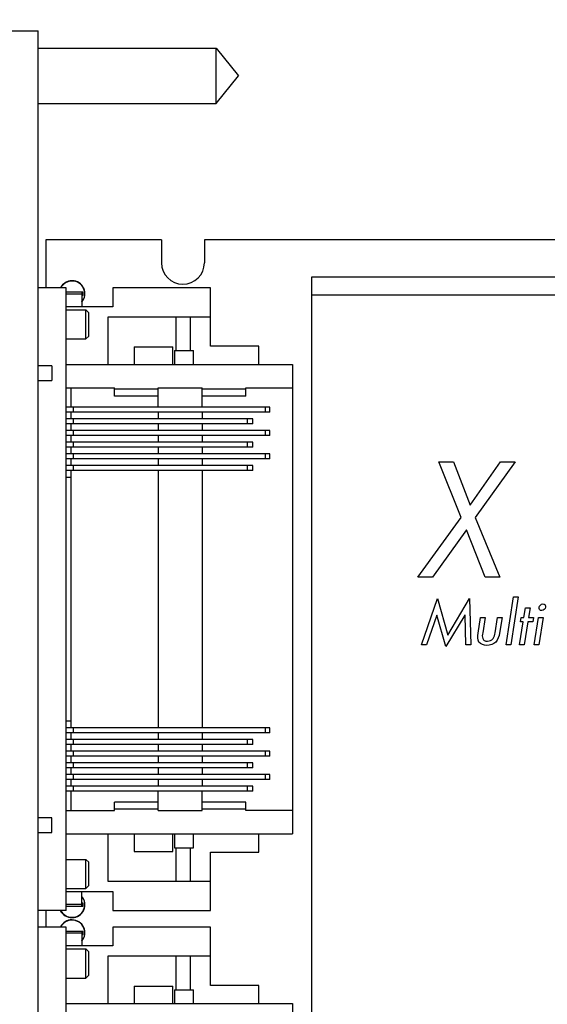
# Model space of a CAD drawing. Header units: inches. Extents: x 0.2 to 16.8, y 0.1 to 10.8.
# Tile 19 of 30: x 7.9 to 9.4, y 6 to 8.6. Entities that reach past the tile are written whole.
import ezdxf

# ---------------------------------------------------------------- set-up
doc = ezdxf.new("R2010")
doc.units = ezdxf.units.IN
doc.header["$LTSCALE"] = 0.935
doc.header["$MEASUREMENT"] = 0
doc.layers.get('0').update_dxf_attribs({"linetype": 'CONTINUOUS'})
for name, color, linetype in [('02___PRT_ALL_AXES', 7, 'CONTINUOUS'), ('5_ALL_CURVES', 7, 'CONTINUOUS'), ('DIMENSIONS', 7, 'CONTINUOUS')]:
    doc.layers.add(name, color=color, linetype=linetype)
doc.styles.get("Standard").update_dxf_attribs({"font": 'txt', "width": 0.8})
doc.dimstyles.new('DIMSTYLE_1', dxfattribs={"dimtxt": 0.125, "dimasz": 0.18, "dimexe": 0.125, "dimexo": 0.0625, "dimgap": 0.0625, "dimtad": 0, "dimtih": 1, "dimtoh": 1, "dimzin": 4, "dimdsep": 46, "dimtxsty": 'STANDARD', "dimblk": '_FILLED', "dimblk1": '_FILLED', "dimblk2": '_FILLED', "dimcen": 0.09, "dimadec": 0, "dimazin": 0, "dimtp": 0.001, "dimtm": 0.001, "dimtfac": 1, "dimtofl": 0, "dimtmove": 0, "dimatfit": 3, "dimldrblk": '_FILLED', "dimfxl": 1, "dimtolj": 1, "dimtzin": 4, "dimarcsym": 0})

# ---------------------------------------------------------------- blocks, each defined once
blk = doc.blocks.new('_FILLED')
at = {"color": 0, "linetype": 'BYBLOCK'}
blk.add_solid([(0, 0), (-1, 0.174), (-1, -0.174)], dxfattribs=at)
blk = doc.blocks.new('*D4')
at = {"layer": 'DIMENSIONS', "color": 2, "linetype": 'CONTINUOUS'}
for p, q in [((7.9962, 8.6816), (7.9962, 9.4941)), ((14.7994, 7.1412), (14.7994, 9.4941)), ((7.9962, 9.3691), (10.7228, 9.3691)), ((14.7994, 9.3691), (12.0728, 9.3691))]:
    blk.add_line(p, q, dxfattribs=at)
at = {"layer": 'DIMENSIONS', "color": 2, "linetype": 'CONTINUOUS', "xscale": 0.18, "yscale": 0.18, "zscale": 0.18, "rotation": 180}
blk.add_blockref('_FILLED', (7.9962, 9.3691), dxfattribs=at)
at = {"layer": 'DIMENSIONS', "color": 2, "linetype": 'CONTINUOUS', "xscale": 0.18, "yscale": 0.18, "zscale": 0.18}
blk.add_blockref('_FILLED', (14.7994, 9.3691), dxfattribs=at)
at = {"layer": 'DIMENSIONS', "color": 2, "linetype": 'CONTINUOUS', "insert": (11.3978, 9.4316), "char_height": 0.125, "width": 1.225, "attachment_point": 2, "line_spacing_factor": 0.9}
blk.add_mtext('6.80{\\Ftxt.shx;\\W1.000000;\\H0.125000; }[172.8]', dxfattribs=at)
blk = doc.blocks.new('*D9')
at = {"layer": 'DIMENSIONS', "color": 2, "linetype": 'CONTINUOUS'}
for p, q in [((7.712, 7.9621), (7.712, 10.2441)), ((7.9962, 8.6816), (7.9962, 10.2441)), ((7.712, 10.1191), (7.352, 10.1191)), ((7.9962, 10.1191), (8.3525, 10.1191))]:
    blk.add_line(p, q, dxfattribs=at)
at = {"layer": 'DIMENSIONS', "color": 2, "linetype": 'CONTINUOUS', "xscale": 0.18, "yscale": 0.18, "zscale": 0.18}
blk.add_blockref('_FILLED', (7.712, 10.1191), dxfattribs=at)
at = {"layer": 'DIMENSIONS', "color": 2, "linetype": 'CONTINUOUS', "xscale": 0.18, "yscale": 0.18, "zscale": 0.18, "rotation": 180}
blk.add_blockref('_FILLED', (7.9962, 10.1191), dxfattribs=at)
at = {"layer": 'DIMENSIONS', "color": 2, "linetype": 'CONTINUOUS', "insert": (8.415, 10.1816), "char_height": 0.125, "width": 0.925, "attachment_point": 1, "line_spacing_factor": 0.9}
blk.add_mtext('.28{\\Ftxt.shx;\\W1.000000;\\H0.125000; }[7.2]', dxfattribs=at)

msp = doc.modelspace()

# ---------------------------------------------------------------- linework, layer by layer
at = {"color": 7, "linetype": 'CONTINUOUS'}
for p, q in [((7.8962, 8.6191), (7.9962, 8.6191)), ((7.9962, 4.1734), (7.9962, 8.6191)), ((8.0718, 7.9244), (7.9962, 7.9244)), ((8.0718, 6.2433), (8.0718, 7.9244)), ((8.1975, 7.9244), (8.1975, 7.8732)), ((8.4608, 7.9244), (8.1975, 7.9244)), ((8.4608, 7.7669), (8.4608, 7.9244)), ((8.0718, 7.9135), (8.1177, 7.9135)), ((8.0718, 7.9088), (8.1141, 7.9088)), ((8.1141, 7.9135), (8.1141, 7.8732)), ((8.1177, 7.9037), (8.1141, 7.9037)), ((8.1174, 7.9037), (8.1174, 7.9135)), ((8.1177, 7.9037), (8.1177, 7.9135)), ((8.1975, 7.8732), (8.0718, 7.8732)), ((8.0718, 7.8653), (8.1246, 7.8653)), ((8.1246, 7.7866), (8.1246, 7.8653)), ((8.1246, 7.8653), (8.1325, 7.8574)), ((8.1325, 7.7944), (8.1325, 7.8574)), ((8.184, 7.8456), (8.184, 7.7177)), ((8.4608, 7.8456), (8.184, 7.8456)), ((8.3674, 7.8456), (8.3674, 7.7551)), ((8.4068, 7.7551), (8.4068, 7.8456)), ((8.1246, 7.7866), (8.1325, 7.7944)), ((8.0718, 7.7866), (8.1246, 7.7866)), ((8.2552, 7.7649), (8.2552, 7.7177)), ((8.2552, 7.7649), (8.3596, 7.7649)), ((8.3596, 7.7177), (8.3596, 7.7649)), ((8.5914, 7.7669), (8.4608, 7.7669)), ((8.5914, 7.7177), (8.5914, 7.7669)), ((8.3639, 7.7551), (8.3639, 7.7177)), ((8.3639, 7.7551), (8.4152, 7.7551)), ((8.4152, 7.7177), (8.4152, 7.7551)), ((8.0328, 7.7137), (7.9962, 7.7137)), ((8.0328, 7.7137), (8.0328, 7.6744)), ((8.0718, 7.7177), (8.682, 7.7177)), ((8.682, 7.7177), (8.682, 6.45)), ((7.9962, 7.6744), (8.0328, 7.6744)), ((8.0718, 7.6547), (8.2021, 7.6547)), ((8.0845, 7.6547), (8.0845, 7.6025)), ((8.2021, 7.6325), (8.2021, 7.6547)), ((8.3202, 7.6507), (8.2021, 7.6507)), ((8.3202, 7.6325), (8.2021, 7.6325)), ((8.3202, 7.6025), (8.3202, 7.6547)), ((8.3202, 7.6547), (8.4383, 7.6547)), ((8.4383, 7.6025), (8.4383, 7.6547)), ((8.5564, 7.6507), (8.4383, 7.6507)), ((8.5564, 7.6325), (8.4383, 7.6325)), ((8.5564, 7.6325), (8.5564, 7.6547)), ((8.5564, 7.6547), (8.682, 7.6547)), ((8.621, 7.6025), (8.0718, 7.6025)), ((8.621, 7.5887), (8.0718, 7.5887)), ((8.0845, 7.5887), (8.0845, 7.571)), ((8.091, 7.5887), (8.091, 7.6025)), ((8.3202, 7.5887), (8.3202, 7.571)), ((8.4383, 7.5887), (8.4383, 7.571)), ((8.6092, 7.5887), (8.6092, 7.6025)), ((8.621, 7.5887), (8.621, 7.6025)), ((8.5757, 7.571), (8.0718, 7.571)), ((8.5757, 7.5572), (8.0718, 7.5572)), ((8.0845, 7.5572), (8.0845, 7.5395)), ((8.091, 7.5572), (8.091, 7.571)), ((8.3202, 7.5572), (8.3202, 7.5395)), ((8.4383, 7.5572), (8.4383, 7.5395)), ((8.5606, 7.5572), (8.5606, 7.571)), ((8.5757, 7.5572), (8.5757, 7.571)), ((8.621, 7.5395), (8.0718, 7.5395)), ((8.621, 7.5257), (8.0718, 7.5257)), ((8.0845, 7.5257), (8.0845, 7.508)), ((8.091, 7.5257), (8.091, 7.5395)), ((8.3202, 7.5257), (8.3202, 7.508)), ((8.4383, 7.5257), (8.4383, 7.508)), ((8.6092, 7.5257), (8.6092, 7.5395)), ((8.621, 7.5257), (8.621, 7.5395)), ((8.5757, 7.508), (8.0718, 7.508)), ((8.091, 7.4942), (8.091, 7.508)), ((8.5606, 7.4942), (8.5606, 7.508)), ((8.5757, 7.4942), (8.5757, 7.508)), ((8.5757, 7.4942), (8.0718, 7.4942)), ((8.621, 7.4765), (8.0718, 7.4765)), ((8.0845, 7.4942), (8.0845, 7.4765)), ((8.091, 7.4627), (8.091, 7.4765)), ((8.3202, 7.4942), (8.3202, 7.4765)), ((8.4383, 7.4942), (8.4383, 7.4765)), ((8.6092, 7.4627), (8.6092, 7.4765)), ((8.621, 7.4627), (8.621, 7.4765)), ((8.621, 7.4627), (8.0718, 7.4627)), ((8.0845, 7.4627), (8.0845, 7.445)), ((8.3202, 7.4627), (8.3202, 7.445)), ((8.4383, 7.4627), (8.4383, 7.445)), ((8.5757, 7.445), (8.0718, 7.445)), ((8.5757, 7.4313), (8.0718, 7.4313)), ((8.0845, 7.4313), (8.0845, 6.7364)), ((8.091, 7.4313), (8.091, 7.445)), ((8.3202, 7.4313), (8.3202, 6.7364)), ((8.4383, 7.4313), (8.4383, 6.7364)), ((8.5606, 7.4313), (8.5606, 7.445)), ((8.5757, 7.4313), (8.5757, 7.445)), ((8.0845, 7.4126), (8.0718, 7.4126)), ((8.0718, 6.7551), (8.0845, 6.7551)), ((8.621, 6.7364), (8.0718, 6.7364)), ((8.091, 6.7226), (8.091, 6.7364)), ((8.6092, 6.7226), (8.6092, 6.7364)), ((8.621, 6.7226), (8.621, 6.7364)), ((8.621, 6.7226), (8.0718, 6.7226)), ((8.5757, 6.7049), (8.0718, 6.7049)), ((8.0845, 6.7226), (8.0845, 6.7049)), ((8.091, 6.6911), (8.091, 6.7049)), ((8.3202, 6.7226), (8.3202, 6.7049)), ((8.4383, 6.7226), (8.4383, 6.7049)), ((8.5606, 6.6911), (8.5606, 6.7049)), ((8.5757, 6.6911), (8.5757, 6.7049)), ((8.5757, 6.6911), (8.0718, 6.6911)), ((8.0845, 6.6911), (8.0845, 6.6734)), ((8.3202, 6.6911), (8.3202, 6.6734)), ((8.4383, 6.6911), (8.4383, 6.6734)), ((8.621, 6.6734), (8.0718, 6.6734)), ((8.621, 6.6596), (8.0718, 6.6596)), ((8.0845, 6.6596), (8.0845, 6.6419)), ((8.091, 6.6596), (8.091, 6.6734)), ((8.3202, 6.6596), (8.3202, 6.6419)), ((8.4383, 6.6596), (8.4383, 6.6419)), ((8.6092, 6.6596), (8.6092, 6.6734)), ((8.621, 6.6596), (8.621, 6.6734)), ((8.5757, 6.6419), (8.0718, 6.6419)), ((8.5757, 6.6281), (8.0718, 6.6281)), ((8.0845, 6.6281), (8.0845, 6.6104)), ((8.091, 6.6281), (8.091, 6.6419)), ((8.3202, 6.6281), (8.3202, 6.6104)), ((8.4383, 6.6281), (8.4383, 6.6104)), ((8.5606, 6.6281), (8.5606, 6.6419)), ((8.5757, 6.6281), (8.5757, 6.6419)), ((8.621, 6.6104), (8.0718, 6.6104)), ((8.621, 6.5966), (8.0718, 6.5966)), ((8.0845, 6.5966), (8.0845, 6.5789)), ((8.091, 6.5966), (8.091, 6.6104)), ((8.3202, 6.5966), (8.3202, 6.5789)), ((8.4383, 6.5966), (8.4383, 6.5789)), ((8.6092, 6.5966), (8.6092, 6.6104)), ((8.621, 6.5966), (8.621, 6.6104)), ((8.5757, 6.5789), (8.0718, 6.5789)), ((8.091, 6.5651), (8.091, 6.5789)), ((8.5606, 6.5651), (8.5606, 6.5789)), ((8.5757, 6.5651), (8.5757, 6.5789)), ((8.5757, 6.5651), (8.0718, 6.5651)), ((8.0845, 6.5651), (8.0845, 6.5129)), ((8.3202, 6.5129), (8.3202, 6.5651)), ((8.4383, 6.5129), (8.4383, 6.5651)), ((8.2021, 6.5129), (8.2021, 6.5352)), ((8.3202, 6.5352), (8.2021, 6.5352)), ((8.3202, 6.5169), (8.2021, 6.5169)), ((8.5564, 6.5352), (8.4383, 6.5352)), ((8.5564, 6.5169), (8.4383, 6.5169)), ((8.5564, 6.5129), (8.5564, 6.5352)), ((8.0328, 6.4933), (7.9962, 6.4933)), ((8.0328, 6.4539), (8.0328, 6.4933)), ((8.0718, 6.5129), (8.2021, 6.5129)), ((8.3202, 6.5129), (8.4383, 6.5129)), ((8.682, 6.5129), (8.5564, 6.5129)), ((7.9962, 6.4539), (8.0328, 6.4539)), ((8.0718, 6.45), (8.682, 6.45)), ((8.184, 6.45), (8.184, 6.322)), ((8.2552, 6.45), (8.2552, 6.4027)), ((8.3596, 6.4027), (8.3596, 6.45)), ((8.3639, 6.45), (8.3639, 6.4126)), ((8.4152, 6.4126), (8.4152, 6.45)), ((8.5914, 6.4007), (8.5914, 6.45)), ((8.3639, 6.4126), (8.4152, 6.4126)), ((8.3674, 6.4126), (8.3674, 6.322)), ((8.4068, 6.322), (8.4068, 6.4126)), ((8.2552, 6.4027), (8.3596, 6.4027)), ((8.4608, 6.2433), (8.4608, 6.4007)), ((8.4608, 6.4007), (8.5914, 6.4007)), ((8.0718, 6.3811), (8.1246, 6.3811)), ((8.1246, 6.3023), (8.1246, 6.3811)), ((8.1246, 6.3811), (8.1325, 6.3732)), ((8.1325, 6.3102), (8.1325, 6.3732)), ((8.0718, 6.3023), (8.1246, 6.3023)), ((8.1246, 6.3023), (8.1325, 6.3102)), ((8.184, 6.322), (8.4608, 6.322)), ((8.0718, 6.2944), (8.1975, 6.2944)), ((8.1141, 6.2541), (8.1141, 6.2944)), ((8.1975, 6.2944), (8.1975, 6.2433)), ((8.1141, 6.2588), (8.0718, 6.2588)), ((8.1177, 6.2541), (8.0718, 6.2541)), ((8.1141, 6.2639), (8.1177, 6.2639)), ((8.1174, 6.2541), (8.1174, 6.2639)), ((8.1177, 6.2541), (8.1177, 6.2639)), ((8.0718, 6.2433), (7.9962, 6.2433)), ((8.1975, 6.2433), (8.4608, 6.2433)), ((8.0718, 6.1984), (7.9962, 6.1984)), ((8.0718, 4.5173), (8.0718, 6.1984)), ((8.1975, 6.1984), (8.1975, 6.1472)), ((8.4608, 6.1984), (8.1975, 6.1984)), ((8.4608, 6.0409), (8.4608, 6.1984)), ((8.0718, 6.1875), (8.1177, 6.1875)), ((8.0718, 6.1828), (8.1141, 6.1828)), ((8.1141, 6.1875), (8.1141, 6.1472)), ((8.1177, 6.1777), (8.1141, 6.1777)), ((8.1174, 6.1777), (8.1174, 6.1875)), ((8.1177, 6.1777), (8.1177, 6.1875)), ((8.1975, 6.1472), (8.0718, 6.1472)), ((8.0718, 6.1393), (8.1246, 6.1393)), ((8.1246, 6.0606), (8.1246, 6.1393)), ((8.1246, 6.1393), (8.1325, 6.1314)), ((8.1325, 6.0684), (8.1325, 6.1314)), ((8.184, 6.1196), (8.184, 5.9917)), ((8.4608, 6.1196), (8.184, 6.1196)), ((8.3674, 6.1196), (8.3674, 6.0291)), ((8.4068, 6.0291), (8.4068, 6.1196)), ((8.1246, 6.0606), (8.1325, 6.0684)), ((8.0718, 6.0606), (8.1246, 6.0606)), ((8.2552, 6.0389), (8.2552, 5.9917)), ((8.2552, 6.0389), (8.3596, 6.0389)), ((8.3596, 5.9917), (8.3596, 6.0389)), ((8.5914, 6.0409), (8.4608, 6.0409)), ((8.5914, 5.9917), (8.5914, 6.0409)), ((8.3639, 6.0291), (8.3639, 5.9917)), ((8.3639, 6.0291), (8.4152, 6.0291)), ((8.4152, 5.9917), (8.4152, 6.0291)), ((8.0718, 5.9917), (8.682, 5.9917)), ((8.682, 5.9917), (8.682, 4.724))]:
    msp.add_line(p, q, dxfattribs=at)
at = {"color": 3, "linetype": 'CONTINUOUS'}
for p, q in [((8.7342, 4.7378), (8.7342, 7.9548)), ((8.7342, 7.9548), (12.7902, 7.9548)), ((8.7342, 7.9058), (12.8392, 7.9058))]:
    msp.add_line(p, q, dxfattribs=at)
at = {"color": 40, "linetype": 'CONTINUOUS'}
for p, q in [((9.1377, 7.3044), (9.0773, 7.4545)), ((9.0773, 7.4545), (9.1169, 7.4545)), ((9.1169, 7.4545), (9.1619, 7.3374)), ((9.1619, 7.3374), (9.2439, 7.4545)), ((9.2835, 7.4545), (9.1756, 7.3044)), ((9.2439, 7.4545), (9.2835, 7.4545)), ((9.0202, 7.1436), (9.1377, 7.3044)), ((9.1756, 7.3044), (9.2421, 7.1436)), ((9.1514, 7.2714), (9.0598, 7.1436)), ((9.2025, 7.1436), (9.1514, 7.2714)), ((9.0598, 7.1436), (9.0202, 7.1436)), ((9.2421, 7.1436), (9.2025, 7.1436)), ((9.0303, 6.9608), (9.0739, 7.0853)), ((9.0739, 7.0853), (9.101, 6.9865)), ((9.101, 6.9865), (9.1597, 7.0853)), ((9.1597, 7.0853), (9.1638, 6.9608)), ((9.2585, 6.9608), (9.279, 7.0897)), ((9.2915, 7.0897), (9.271, 6.9608)), ((9.279, 7.0897), (9.2915, 7.0897)), ((9.3066, 7.0343), (9.3108, 7.0607)), ((9.3108, 7.0607), (9.3233, 7.0607)), ((9.3233, 7.0607), (9.3191, 7.0343)), ((9.0715, 7.0405), (9.0437, 6.9608)), ((9.0718, 7.0405), (9.0715, 7.0405)), ((9.0962, 6.956), (9.0718, 7.0405)), ((9.1476, 7.0405), (9.0962, 6.956)), ((9.1479, 7.0405), (9.1476, 7.0405)), ((9.1504, 6.9608), (9.1479, 7.0405)), ((9.1829, 6.9919), (9.1896, 7.0343)), ((9.1896, 7.0343), (9.2021, 7.0343)), ((9.2021, 7.0343), (9.1956, 6.9933)), ((9.2287, 6.9933), (9.2352, 7.0343)), ((9.2352, 7.0343), (9.2477, 7.0343)), ((9.2477, 7.0343), (9.241, 6.9919)), ((9.2949, 6.9608), (9.3048, 7.0227)), ((9.2971, 7.0227), (9.2989, 7.0343)), ((9.3048, 7.0227), (9.2971, 7.0227)), ((9.2989, 7.0343), (9.3066, 7.0343)), ((9.3173, 7.0227), (9.3074, 6.9608)), ((9.3304, 7.0227), (9.3173, 7.0227)), ((9.3191, 7.0343), (9.3322, 7.0343)), ((9.3322, 7.0343), (9.3304, 7.0227)), ((9.3342, 6.9608), (9.3458, 7.0343)), ((9.3458, 7.0343), (9.3583, 7.0343)), ((9.3583, 7.0343), (9.3467, 6.9608)), ((9.0437, 6.9608), (9.0303, 6.9608)), ((9.1638, 6.9608), (9.1504, 6.9608)), ((9.271, 6.9608), (9.2585, 6.9608)), ((9.3074, 6.9608), (9.2949, 6.9608)), ((9.3467, 6.9608), (9.3342, 6.9608))]:
    msp.add_line(p, q, dxfattribs=at)
for points, knots in [([(9.355, 7.053), (9.3529, 7.053), (9.3482, 7.0548), (9.3472, 7.0597), (9.3476, 7.0619)], [0, 0, 0, 0, 0.49497, 1, 1, 1, 1]), ([(9.3579, 7.0708), (9.36, 7.0708), (9.3646, 7.0689), (9.3657, 7.064), (9.3653, 7.0619)], [0, 0, 0, 0, 0.497543, 1, 1, 1, 1]), ([(9.2066, 6.9588), (9.1989, 6.9588), (9.1803, 6.9652), (9.1816, 6.984), (9.1829, 6.9919)], [0, 0, 0, 0, 0.490567, 1, 1, 1, 1]), ([(9.1956, 6.9933), (9.1947, 6.988), (9.1929, 6.9798), (9.1999, 6.9709), (9.2055, 6.9704), (9.2085, 6.9704)], [0, 0, 0, 0, 0.511176, 0.718162, 1, 1, 1, 1]), ([(9.241, 6.9919), (9.2396, 6.9834), (9.2342, 6.9651), (9.2153, 6.9588), (9.2066, 6.9588)], [0, 0, 0, 0, 0.50109, 1, 1, 1, 1]), ([(9.2085, 6.9704), (9.214, 6.9704), (9.2263, 6.9756), (9.2278, 6.9878), (9.2287, 6.9933)], [0, 0, 0, 0, 0.494394, 1, 1, 1, 1])]:
    msp.add_open_spline(points, degree=3, knots=knots, dxfattribs=at)
for points in [[(9.3476, 7.0619), (9.3483, 7.0664), (9.3533, 7.0708), (9.3579, 7.0708)], [(9.3653, 7.0619), (9.3646, 7.0574), (9.3596, 7.053), (9.355, 7.053)]]:
    msp.add_open_spline(points, degree=3, dxfattribs=at)
at = {"layer": '02___PRT_ALL_AXES', "color": 7, "linetype": 'CONTINUOUS'}
for p, q in [((7.9962, 8.5721), (8.4762, 8.5721)), ((8.4762, 8.4221), (8.4762, 8.5721)), ((8.4762, 8.5721), (8.5362, 8.4971)), ((8.4762, 8.4221), (8.5362, 8.4971)), ((7.9962, 8.4221), (8.4762, 8.4221)), ((8.0166, 8.0543), (8.0166, 7.9244)), ((8.3286, 8.0543), (8.0166, 8.0543)), ((8.3286, 8.0543), (8.3286, 7.9923)), ((8.4446, 8.0543), (8.4446, 7.9923)), ((14.3176, 8.0543), (8.4446, 8.0543)), ((8.0166, 6.2433), (8.0166, 6.1984))]:
    msp.add_line(p, q, dxfattribs=at)
for centre, radius, start, end in [((8.3866, 7.9923), 0.058, 180, 360), ((8.0872, 7.9088), 0.035, 320.136, 153.5703), ((8.0872, 6.2588), 0.035, 206.4008, 39.864), ((8.0872, 6.1828), 0.035, 320.136, 153.5703)]:
    msp.add_arc(centre, radius, start, end, dxfattribs=at)
at = {"layer": '5_ALL_CURVES', "color": 40, "linetype": 'CONTINUOUS'}
for centre, start, end in [((8.0875, 7.9086), 320.4209, 152.7936), ((8.0875, 6.259), 207.2064, 39.5791), ((8.0875, 6.1826), 320.4209, 152.7936)]:
    msp.add_arc(centre, 0.0344, start, end, dxfattribs=at)

# ---------------------------------------------------------------- dimensions: what is measured, and where the dimension line sits
at = {"layer": 'DIMENSIONS', "color": 2, "linetype": 'CONTINUOUS'}
dim = msp.add_linear_dim(base=(7.712, 10.1191), p1=(7.9962, 8.6191), p2=(7.712, 7.8996), angle=180, dimstyle='DIMSTYLE_1', dxfattribs=at)
dim.commit()
dim.dimension.update_dxf_attribs({"geometry": '*D9', "text_midpoint": (8.8775, 10.1191), "dimtype": 160})
dim = msp.add_linear_dim(base=(14.7994, 9.3691), p1=(7.9962, 8.6191), p2=(14.7994, 7.0787), dimstyle='DIMSTYLE_1', dxfattribs=at)
dim.commit()
dim.dimension.update_dxf_attribs({"geometry": '*D4', "text_midpoint": (11.3978, 9.3691), "dimtype": 160})

doc.saveas('drawing.dxf')
